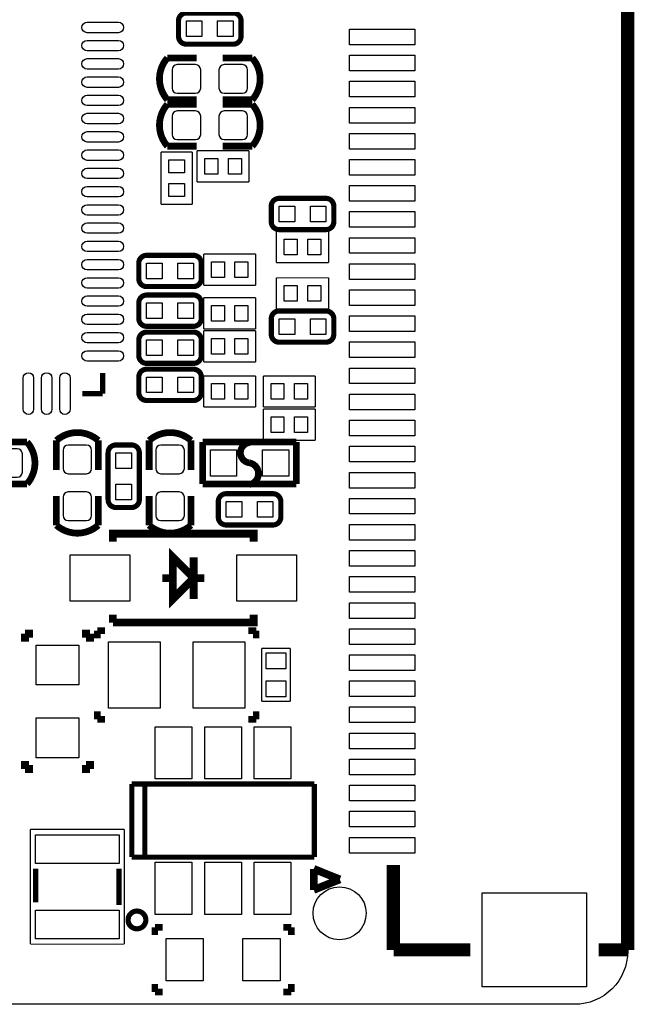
# Model space of a CAD drawing. Extents: x 269.8 to 300, y 285.8 to 329.5.
# Tile 2 of 3: x 288.2 to 300, y 288.4 to 307.3. Entities that reach past the tile are written whole.
import ezdxf

# ---------------------------------------------------------------- set-up
doc = ezdxf.new("R2010")
doc.units = 0
for name, color, linetype in [('BG_OUTLINE', 5, 'CONTINUOUS'), ('PG_SILKSCREEN_TOP', 254, 'CONTINUOUS'), ('PIN_TOP', 12, 'CONTINUOUS')]:
    doc.layers.add(name, color=color, linetype=linetype)

msp = doc.modelspace()

# ---------------------------------------------------------------- linework, layer by layer
at = {"layer": 'BG_OUTLINE'}
msp.add_lwpolyline([(299.858938, 327.433686), (299.858938, 289.465766, -0.414214), (298.842938, 288.449766), (270.874998, 288.449766, -0.414214), (269.858998, 289.465766), (269.858998, 327.433686, -0.414214), (270.874998, 328.449686), (298.842938, 328.449686, -0.414214)], format="xyb", close=True, dxfattribs=at)
at = {"layer": 'PG_SILKSCREEN_TOP'}
for points, const_width in [([(299.858938, 289.49396), (299.858938, 312.99404)], 0.254), ([(291.0332, 305.79568), (291.59708, 305.79568)], 0.12954), ([(292.6588, 305.79568), (292.09492, 305.79568)], 0.12954), ([(291.0332, 304.90668), (291.59708, 304.90668)], 0.12954), ([(292.6588, 304.90668), (292.094666, 304.90668)], 0.12954), ([(290.91128, 303.79162), (290.91128, 304.792634)], 0.0254), ([(290.91128, 304.792634), (291.51072, 304.792634)], 0.0254), ([(291.51072, 304.792634), (291.51072, 303.79162)], 0.0254), ([(291.59962, 304.820066), (292.60038, 304.820066)], 0.0254), ([(291.59962, 304.221134), (291.59962, 304.820066)], 0.0254), ([(292.60038, 304.820066), (292.60038, 304.221134)], 0.0254), ([(292.60038, 304.221134), (291.59962, 304.221134)], 0.0254), ([(291.51072, 303.79162), (290.91128, 303.79162)], 0.0254), ([(293.12362, 302.67148), (293.12362, 303.27092)], 0.0254), ([(293.12362, 303.27092), (294.12438, 303.27092)], 0.0254), ([(294.12438, 303.27092), (294.12438, 302.67148)], 0.0254), ([(291.72662, 302.83912), (292.72738, 302.83912)], 0.0254), ([(291.72662, 302.23968), (291.72662, 302.83912)], 0.0254), ([(292.72738, 302.83912), (292.72738, 302.23968)], 0.0254), ([(294.12438, 302.67148), (293.12362, 302.67148)], 0.0254), ([(293.12362, 301.78248), (293.12362, 302.38192)], 0.0254), ([(293.12362, 302.38192), (294.12438, 302.38192)], 0.0254), ([(294.12438, 302.38192), (294.12438, 301.78248)], 0.0254), ([(292.72738, 302.23968), (291.72662, 302.23968)], 0.0254), ([(291.72662, 302.00092), (292.72738, 302.00092)], 0.0254), ([(291.72662, 301.40148), (291.72662, 302.00092)], 0.0254), ([(292.72738, 302.00092), (292.72738, 301.40148)], 0.0254), ([(294.12438, 301.78248), (293.12362, 301.78248)], 0.0254), ([(292.72738, 301.40148), (291.72662, 301.40148)], 0.0254), ([(291.72662, 301.36592), (292.72738, 301.36592)], 0.0254), ([(291.72662, 300.76648), (291.72662, 301.36592)], 0.0254), ([(292.72738, 301.36592), (292.72738, 300.76648)], 0.0254), ([(292.72738, 300.76648), (291.72662, 300.76648)], 0.0254), ([(289.79241, 300.16069), (289.79241, 300.55947)], 0.09906), ([(291.72662, 300.50232), (292.72738, 300.50232)], 0.0254), ([(291.72662, 299.90288), (291.72662, 300.50232)], 0.0254), ([(292.72738, 300.50232), (292.72738, 299.90288)], 0.0254), ([(292.86962, 299.90288), (292.86962, 300.50232)], 0.0254), ([(292.86962, 300.50232), (293.87038, 300.50232)], 0.0254), ([(293.87038, 300.50232), (293.87038, 299.90288)], 0.0254), ([(289.40379, 300.16069), (289.79241, 300.16069)], 0.09906), ([(292.72738, 299.90288), (291.72662, 299.90288)], 0.0254), ([(293.87038, 299.90288), (292.86962, 299.90288)], 0.0254), ([(292.86962, 299.26788), (292.86962, 299.86732)], 0.0254), ([(292.86962, 299.86732), (293.87038, 299.86732)], 0.0254), ([(293.87038, 299.86732), (293.87038, 299.26788)], 0.0254), ([(288.3408, 299.23232), (287.77692, 299.23232)], 0.12954), ([(288.90468, 299.2628), (288.90468, 298.69892)], 0.12954), ([(290.68268, 299.2628), (290.68268, 298.69892)], 0.12954), ([(293.50716, 299.23232), (291.70884, 299.23232)], 0.127), ([(291.70884, 299.23232), (291.70884, 298.42968)], 0.127), ([(293.50716, 298.42968), (293.50716, 299.23232)], 0.127), ([(293.87038, 299.26788), (292.86962, 299.26788)], 0.0254), ([(291.70884, 298.42968), (293.50716, 298.42968)], 0.127), ([(288.90468, 297.6372), (288.90468, 298.20108)], 0.12954), ([(290.68268, 297.6372), (290.68268, 298.20108)], 0.12954), ([(292.68928, 297.32351), (292.68928, 297.47337), (289.98672, 297.47337), (289.98672, 297.32351)], 0.1524), ([(291.53866, 296.62247), (291.13734, 297.02379), (291.13734, 296.22115), (291.53866, 296.62247)], 0.1524), ([(291.53866, 297.02379), (291.53866, 296.22115)], 0.1524), ([(290.93668, 296.62247), (291.13734, 296.62247)], 0.1524), ([(291.53866, 296.62247), (291.73932, 296.62247)], 0.1524), ([(289.98672, 295.77157), (292.68928, 295.77157), (292.68928, 295.92143)], 0.1524), ([(289.98672, 295.92143), (289.98672, 295.77157)], 0.1524), ([(288.30016, 295.55694), (288.45256, 295.55694)], 0.1524), ([(288.30016, 295.40454), (288.30016, 295.55694)], 0.1524), ([(289.54984, 295.55694), (289.39744, 295.55694)], 0.1524), ([(289.54984, 295.40454), (289.54984, 295.55694)], 0.1524), ([(289.687, 295.4655), (289.687, 295.6179)], 0.127), ([(289.687, 295.6179), (289.8394, 295.6179)], 0.127), ([(292.5826, 295.6179), (292.735, 295.6179)], 0.127), ([(292.735, 295.6179), (292.735, 295.4655)], 0.127), ([(292.84168, 295.275), (293.39032, 295.275)], 0.0254), ([(292.84168, 294.26154), (292.84168, 295.275)], 0.0254), ([(293.39032, 295.275), (293.39032, 294.26154)], 0.0254), ([(293.39032, 294.26154), (292.84168, 294.26154)], 0.0254), ([(289.687, 293.9161), (289.687, 294.0685)], 0.127), ([(292.735, 294.0685), (292.735, 293.9161)], 0.127), ([(289.8394, 293.9161), (289.687, 293.9161)], 0.127), ([(292.735, 293.9161), (292.5826, 293.9161)], 0.127), ([(288.30016, 293.11346), (288.30016, 292.96106)], 0.1524), ([(289.54984, 293.11346), (289.54984, 292.96106)], 0.1524), ([(288.30016, 292.96106), (288.45256, 292.96106)], 0.1524), ([(289.54984, 292.96106), (289.39744, 292.96106)], 0.1524), ([(293.85006, 292.67404), (290.34994, 292.67404)], 0.09906), ([(290.34994, 292.67404), (290.34994, 291.27196)], 0.09906), ([(290.59886, 292.67404), (290.59886, 291.27196)], 0.09906), ([(293.85006, 291.27196), (293.85006, 292.67404)], 0.09906), ([(288.40684, 291.80282), (290.20516, 291.80282)], 0.0254), ([(288.40684, 289.60318), (288.40684, 291.80282)], 0.0254), ([(290.20516, 291.80282), (290.20516, 289.60318)], 0.0254), ([(290.34994, 291.27196), (293.85006, 291.27196)], 0.09906), ([(295.365678, 289.49396), (295.365678, 291.11956)], 0.254), ([(288.5059, 290.40328), (288.5059, 291.05352)], 0.09906), ([(290.1061, 291.05352), (290.1061, 290.35248)], 0.09906), ([(293.839138, 291.0459), (293.839138, 290.64458)], 0.14986), ([(293.839138, 291.0459), (294.339518, 290.84524)], 0.14986), ([(294.339518, 290.84524), (293.839138, 290.64458)], 0.14986), ([(290.7919, 289.9283), (290.7919, 289.7759)], 0.127), ([(290.9443, 289.9283), (290.7919, 289.9283)], 0.127), ([(293.2557, 289.9283), (293.4081, 289.9283)], 0.127), ([(293.4081, 289.9283), (293.4081, 289.7759)], 0.127), ([(290.20516, 289.60318), (288.40684, 289.60318)], 0.0254), ([(296.838878, 289.49396), (295.370758, 289.49396)], 0.254), ([(299.858938, 289.49396), (299.300138, 289.49396)], 0.254), ([(290.7919, 288.6837), (290.7919, 288.8361)], 0.127), ([(290.9443, 288.6837), (290.7919, 288.6837)], 0.127), ([(293.2557, 288.6837), (293.4081, 288.6837)], 0.127), ([(293.4081, 288.6837), (293.4081, 288.8361)], 0.127)]:
    msp.add_lwpolyline(points, dxfattribs=dict(at, const_width=const_width))
for points, const_width in [([(291.39642, 306.86248), (292.29558, 306.86248, 0.414806), (292.44544, 307.01234), (292.44544, 307.31206, 0.414785), (292.29558, 307.46192), (291.39642, 307.46192, 0.414742), (291.24656, 307.31206), (291.24656, 307.01234, 0.414763), (291.39642, 306.86248)], 0.09906), ([(291.59708, 306.59832), (291.0332, 306.59832, 0.378835), (291.0332, 305.79568)], 0.12954), ([(292.09492, 306.59832), (292.6588, 306.59832, -0.378855), (292.6588, 305.79568)], 0.12954), ([(291.59708, 305.709574), (291.0332, 305.709574, 0.379011), (291.0332, 304.90668)], 0.12954), ([(292.094666, 305.709574), (292.6588, 305.709574, -0.378867), (292.6588, 304.90668)], 0.12954), ([(293.17442, 303.30648), (294.07358, 303.30648, 0.414761), (294.22344, 303.45634), (294.22344, 303.75606, 0.414761), (294.07358, 303.90592), (293.17442, 303.90592, 0.414761), (293.02456, 303.75606), (293.02456, 303.45634, 0.414761), (293.17442, 303.30648)], 0.09906), ([(290.63442, 302.21428), (291.53358, 302.21428, 0.414761), (291.68344, 302.36414), (291.68344, 302.66386, 0.414761), (291.53358, 302.81372), (290.63442, 302.81372, 0.414761), (290.48456, 302.66386), (290.48456, 302.36414, 0.414761), (290.63442, 302.21428)], 0.09906), ([(290.63442, 301.45228), (291.53358, 301.45228, 0.414761), (291.68344, 301.60214), (291.68344, 301.90186, 0.414761), (291.53358, 302.05172), (290.63442, 302.05172, 0.414761), (290.48456, 301.90186), (290.48456, 301.60214, 0.414761), (290.63442, 301.45228)], 0.09906), ([(293.17442, 301.14748), (294.07358, 301.14748, 0.414761), (294.22344, 301.29734), (294.22344, 301.59706, 0.414761), (294.07358, 301.74692), (293.17442, 301.74692, 0.414761), (293.02456, 301.59706), (293.02456, 301.29734, 0.414761), (293.17442, 301.14748)], 0.09906), ([(290.63442, 300.74108), (291.53358, 300.74108, 0.414761), (291.68344, 300.89094), (291.68344, 301.19066, 0.414761), (291.53358, 301.34052), (290.63442, 301.34052, 0.414761), (290.48456, 301.19066), (290.48456, 300.89094, 0.414761), (290.63442, 300.74108)], 0.09906), ([(290.63442, 300.02988), (291.53358, 300.02988, 0.414761), (291.68344, 300.17974), (291.68344, 300.47946, 0.414761), (291.53358, 300.62932), (290.63442, 300.62932, 0.414761), (290.48456, 300.47946), (290.48456, 300.17974, 0.414761), (290.63442, 300.02988)], 0.09906), ([(289.70732, 298.69892), (289.70732, 299.2628, 0.378858), (288.90468, 299.2628)], 0.12954), ([(291.48532, 298.69892), (291.48532, 299.2628, 0.378872), (290.68268, 299.2628)], 0.12954), ([(287.77692, 298.42968), (288.3408, 298.42968, 0.378857), (288.3408, 299.23232)], 0.12954), ([(289.89528, 299.02658), (289.89528, 298.12742, 0.414582), (290.04514, 297.977814), (290.34486, 297.977814, 0.414594), (290.49472, 298.12742), (290.49472, 299.02658, 0.414801), (290.34486, 299.17644), (290.04514, 299.17644, 0.414789), (289.89528, 299.02658)], 0.09906), ([(292.61816, 299.22216, 0.922533), (292.608, 298.83354)], 0.127), ([(292.608, 298.83354, -0.82647), (292.608, 298.41952)], 0.127), ([(289.70732, 298.20108), (289.70732, 297.6372, -0.378831), (288.90468, 297.6372)], 0.12954), ([(291.48532, 298.20108), (291.48532, 297.6372, -0.378815), (290.68268, 297.6372)], 0.12954), ([(293.05758, 298.24172), (292.15842, 298.24172, 0.41474), (292.00856, 298.09186), (292.00856, 297.79214, 0.414882), (292.15842, 297.64228), (293.05758, 297.64228, 0.414591), (293.207186, 297.79214), (293.20744, 298.09186, 0.41464), (293.05758, 298.24172)], 0.09906), ([(290.61918, 290.068, 1), (290.27882, 290.068, 1), (290.61918, 290.068)], 0.09906)]:
    msp.add_lwpolyline(points, format="xyb", dxfattribs=dict(at, const_width=const_width))
at = {"layer": 'PIN_TOP'}
for points in [[(289.49269, 307.28412), (290.09213, 307.28412, -1), (290.09213, 307.08346), (289.49269, 307.08346, -1)], [(289.49269, 306.93614), (290.09213, 306.93614, -1), (290.09213, 306.73548), (289.49269, 306.73548, -1)], [(289.49269, 306.58562), (290.09213, 306.58562, -1), (290.09213, 306.38496), (289.49269, 306.38496, -1)], [(291.67074, 306.02174), (291.67074, 306.37226, 0.412716), (291.57168, 306.47132), (291.22116, 306.47132, 0.412716), (291.1221, 306.37226), (291.1221, 306.02174, 0.412716), (291.22116, 305.92268), (291.57168, 305.92268, 0.412716)], [(292.5699, 306.02174), (292.5699, 306.37226, 0.412716), (292.47084, 306.47132), (292.12032, 306.47132, 0.412716), (292.02126, 306.37226), (292.02126, 306.02174, 0.412716), (292.12032, 305.92268), (292.47084, 305.92268, 0.412716)], [(289.49269, 306.2351), (290.09213, 306.2351, -1), (290.09213, 306.03444), (289.49269, 306.03444, -1)], [(289.49269, 305.88458), (290.09213, 305.88458, -1), (290.09213, 305.68392), (289.49269, 305.68392, -1)], [(289.49269, 305.5366), (290.09213, 305.5366, -1), (290.09213, 305.33594), (289.49269, 305.33594, -1)], [(291.67074, 305.13274), (291.67074, 305.48326, 0.412716), (291.57168, 305.58232), (291.22116, 305.58232, 0.412716), (291.1221, 305.48326), (291.1221, 305.13274, 0.412716), (291.22116, 305.03368), (291.57168, 305.03368, 0.412716)], [(292.5699, 305.13274), (292.5699, 305.48326, 0.412716), (292.47084, 305.58232), (292.12032, 305.58232, 0.412716), (292.02126, 305.48326), (292.02126, 305.13274, 0.412716), (292.12032, 305.03368), (292.47084, 305.03368, 0.412716)], [(289.49269, 305.18608), (290.09213, 305.18608, -1), (290.09213, 304.98542), (289.49269, 304.98542, -1)], [(289.49269, 304.83556), (290.09213, 304.83556, -1), (290.09213, 304.6349), (289.49269, 304.6349, -1)], [(289.49269, 304.48504), (290.09213, 304.48504, -1), (290.09213, 304.28438), (289.49269, 304.28438, -1)], [(289.49269, 304.13452), (290.09213, 304.13452, -1), (290.09213, 303.93386), (289.49269, 303.93386, -1)], [(289.49269, 303.784), (290.09213, 303.784, -1), (290.09213, 303.58334), (289.49269, 303.58334, -1)], [(289.49269, 303.43602), (290.09213, 303.43602, -1), (290.09213, 303.23536), (289.49269, 303.23536, -1)], [(289.49269, 303.0855), (290.09213, 303.0855, -1), (290.09213, 302.88484), (289.49269, 302.88484, -1)], [(289.49269, 302.73498), (290.09213, 302.73498, -1), (290.09213, 302.53432), (289.49269, 302.53432, -1)], [(289.49269, 302.38446), (290.09213, 302.38446, -1), (290.09213, 302.1838), (289.49269, 302.1838, -1)], [(289.49269, 302.03648), (290.09213, 302.03648, -1), (290.09213, 301.83582), (289.49269, 301.83582, -1)], [(289.49269, 301.68596), (290.09213, 301.68596, -1), (290.09213, 301.4853), (289.49269, 301.4853, -1)], [(289.49269, 301.33544), (290.09213, 301.33544, -1), (290.09213, 301.13478), (289.49269, 301.13478, -1)], [(289.49269, 300.98492), (290.09213, 300.98492, -1), (290.09213, 300.78426), (289.49269, 300.78426, -1)], [(288.4678, 300.46041), (288.4678, 299.86097, -1), (288.26714, 299.86097), (288.26714, 300.46041, -1)], [(288.81832, 300.46041), (288.81832, 299.86097, -1), (288.61766, 299.86097), (288.61766, 300.46041, -1)], [(289.16884, 300.46041), (289.16884, 299.86097, -1), (288.96818, 299.86097), (288.96818, 300.46041, -1)], [(287.70326, 299.00626), (287.70326, 298.65574, 0.412716), (287.80232, 298.55668), (288.15284, 298.55668, 0.412716), (288.2519, 298.65574), (288.2519, 299.00626, 0.412716), (288.15284, 299.10532), (287.80232, 299.10532, 0.412716)], [(289.13074, 298.62526), (289.48126, 298.62526, 0.412716), (289.58032, 298.72432), (289.58032, 299.07484, 0.412716), (289.48126, 299.1739), (289.13074, 299.1739, 0.412716), (289.03168, 299.07484), (289.03168, 298.72432, 0.412716)], [(290.90874, 298.62526), (291.25926, 298.62526, 0.412716), (291.35832, 298.72432), (291.35832, 299.07484, 0.412716), (291.25926, 299.1739), (290.90874, 299.1739, 0.412716), (290.80968, 299.07484), (290.80968, 298.72432, 0.412716)], [(289.13074, 297.7261), (289.48126, 297.7261, 0.412716), (289.58032, 297.82516), (289.58032, 298.17568, 0.412716), (289.48126, 298.27474), (289.13074, 298.27474, 0.412716), (289.03168, 298.17568), (289.03168, 297.82516, 0.412716)], [(290.90874, 297.7261), (291.25926, 297.7261, 0.412716), (291.35832, 297.82516), (291.35832, 298.17568, 0.412716), (291.25926, 298.27474), (290.90874, 298.27474, 0.412716), (290.80968, 298.17568), (290.80968, 297.82516, 0.412716)]]:
    msp.add_lwpolyline(points, format="xyb", close=True, dxfattribs=at)
for points in [[(291.39642, 307.01234), (291.39642, 307.31206), (291.69614, 307.31206), (291.69614, 307.01234)], [(291.99586, 307.01234), (291.99586, 307.31206), (292.29558, 307.31206), (292.29558, 307.01234)], [(295.774618, 306.85232), (294.524938, 306.85232), (294.524938, 307.15204), (295.774618, 307.15204)], [(295.774618, 306.35194), (294.524938, 306.35194), (294.524938, 306.65166), (295.774618, 306.65166)], [(295.774618, 305.85156), (294.524938, 305.85156), (294.524938, 306.15128), (295.774618, 306.15128)], [(295.774618, 305.35118), (294.524938, 305.35118), (294.524938, 305.6509), (295.774618, 305.6509)], [(295.774618, 304.8508), (294.524938, 304.8508), (294.524938, 305.15052), (295.774618, 305.15052)], [(291.06114, 304.64252), (291.36086, 304.64252), (291.36086, 304.3936), (291.06114, 304.3936)], [(291.74948, 304.37074), (291.74948, 304.67046), (291.9984, 304.67046), (291.9984, 304.37074)], [(292.2016, 304.37074), (292.2016, 304.67046), (292.45052, 304.67046), (292.45052, 304.37074)], [(295.774618, 304.35296), (294.524938, 304.35296), (294.524938, 304.65268), (295.774618, 304.65268)], [(291.06114, 304.1904), (291.36086, 304.1904), (291.36086, 303.94148), (291.06114, 303.94148)], [(295.774618, 303.85258), (294.524938, 303.85258), (294.524938, 304.1523), (295.774618, 304.1523)], [(293.17442, 303.45634), (293.17442, 303.75606), (293.47414, 303.75606), (293.47414, 303.45634)], [(293.77386, 303.45634), (293.77386, 303.75606), (294.07358, 303.75606), (294.07358, 303.45634)], [(295.774618, 303.3522), (294.524938, 303.3522), (294.524938, 303.65192), (295.774618, 303.65192)], [(293.5224, 303.12106), (293.5224, 302.82134), (293.27348, 302.82134), (293.27348, 303.12106)], [(293.97452, 303.12106), (293.97452, 302.82134), (293.7256, 302.82134), (293.7256, 303.12106)], [(295.774618, 302.85182), (294.524938, 302.85182), (294.524938, 303.15154), (295.774618, 303.15154)], [(291.87648, 302.38954), (291.87648, 302.68926), (292.1254, 302.68926), (292.1254, 302.38954)], [(292.3286, 302.38954), (292.3286, 302.68926), (292.57752, 302.68926), (292.57752, 302.38954)], [(290.63442, 302.36414), (290.63442, 302.66386), (290.93414, 302.66386), (290.93414, 302.36414)], [(291.23386, 302.36414), (291.23386, 302.66386), (291.53358, 302.66386), (291.53358, 302.36414)], [(295.774618, 302.35144), (294.524938, 302.35144), (294.524938, 302.65116), (295.774618, 302.65116)], [(293.5224, 302.23206), (293.5224, 301.93234), (293.27348, 301.93234), (293.27348, 302.23206)], [(293.97452, 302.23206), (293.97452, 301.93234), (293.7256, 301.93234), (293.7256, 302.23206)], [(295.774618, 301.85106), (294.524938, 301.85106), (294.524938, 302.15078), (295.774618, 302.15078)], [(290.63442, 301.60214), (290.63442, 301.90186), (290.93414, 301.90186), (290.93414, 301.60214)], [(291.23386, 301.60214), (291.23386, 301.90186), (291.53358, 301.90186), (291.53358, 301.60214)], [(291.87648, 301.55134), (291.87648, 301.85106), (292.1254, 301.85106), (292.1254, 301.55134)], [(292.3286, 301.55134), (292.3286, 301.85106), (292.57752, 301.85106), (292.57752, 301.55134)], [(293.17442, 301.29734), (293.17442, 301.59706), (293.47414, 301.59706), (293.47414, 301.29734)], [(293.77386, 301.29734), (293.77386, 301.59706), (294.07358, 301.59706), (294.07358, 301.29734)], [(295.774618, 301.35322), (294.524938, 301.35322), (294.524938, 301.65294), (295.774618, 301.65294)], [(290.63442, 300.89094), (290.63442, 301.19066), (290.93414, 301.19066), (290.93414, 300.89094)], [(291.23386, 300.89094), (291.23386, 301.19066), (291.53358, 301.19066), (291.53358, 300.89094)], [(291.87648, 300.91634), (291.87648, 301.21606), (292.1254, 301.21606), (292.1254, 300.91634)], [(292.3286, 300.91634), (292.3286, 301.21606), (292.57752, 301.21606), (292.57752, 300.91634)], [(295.774618, 300.85284), (294.524938, 300.85284), (294.524938, 301.15256), (295.774618, 301.15256)], [(295.774618, 300.35246), (294.524938, 300.35246), (294.524938, 300.65218), (295.774618, 300.65218)], [(290.63442, 300.17974), (290.63442, 300.47946), (290.93414, 300.47946), (290.93414, 300.17974)], [(291.23386, 300.17974), (291.23386, 300.47946), (291.53358, 300.47946), (291.53358, 300.17974)], [(291.87648, 300.05274), (291.87648, 300.35246), (292.1254, 300.35246), (292.1254, 300.05274)], [(292.3286, 300.05274), (292.3286, 300.35246), (292.57752, 300.35246), (292.57752, 300.05274)], [(293.2684, 300.35246), (293.2684, 300.05274), (293.01948, 300.05274), (293.01948, 300.35246)], [(293.72052, 300.35246), (293.72052, 300.05274), (293.4716, 300.05274), (293.4716, 300.35246)], [(295.774618, 299.85208), (294.524938, 299.85208), (294.524938, 300.1518), (295.774618, 300.1518)], [(293.2684, 299.71746), (293.2684, 299.41774), (293.01948, 299.41774), (293.01948, 299.71746)], [(293.72052, 299.71746), (293.72052, 299.41774), (293.4716, 299.41774), (293.4716, 299.71746)], [(295.774618, 299.3517), (294.524938, 299.3517), (294.524938, 299.65142), (295.774618, 299.65142)], [(295.774618, 298.85132), (294.524938, 298.85132), (294.524938, 299.15104), (295.774618, 299.15104)], [(290.04514, 299.02658), (290.34486, 299.02658), (290.34486, 298.72686), (290.04514, 298.72686)], [(292.35781, 299.08119), (292.35781, 298.58081), (291.85743, 298.58081), (291.85743, 299.08119)], [(293.35857, 299.08119), (293.35857, 298.58081), (292.85819, 298.58081), (292.85819, 299.08119)], [(295.774618, 298.35094), (294.524938, 298.35094), (294.524938, 298.65066), (295.774618, 298.65066)], [(290.04514, 298.42714), (290.34486, 298.42714), (290.34486, 298.12742), (290.04514, 298.12742)], [(292.45814, 298.09186), (292.45814, 297.79214), (292.15842, 297.79214), (292.15842, 298.09186)], [(293.05758, 298.09186), (293.05758, 297.79214), (292.75786, 297.79214), (292.75786, 298.09186)], [(295.774618, 297.8531), (294.524938, 297.8531), (294.524938, 298.15282), (295.774618, 298.15282)], [(295.774618, 297.35272), (294.524938, 297.35272), (294.524938, 297.65244), (295.774618, 297.65244)], [(289.1663, 296.17797), (289.1663, 297.06697), (290.3093, 297.06697), (290.3093, 296.17797)], [(292.3667, 296.17797), (292.3667, 297.06697), (293.5097, 297.06697), (293.5097, 296.17797)], [(295.774618, 296.85234), (294.524938, 296.85234), (294.524938, 297.15206), (295.774618, 297.15206)], [(295.774618, 296.35196), (294.524938, 296.35196), (294.524938, 296.65168), (295.774618, 296.65168)], [(295.774618, 295.85158), (294.524938, 295.85158), (294.524938, 296.1513), (295.774618, 296.1513)], [(295.774618, 295.3512), (294.524938, 295.3512), (294.524938, 295.65092), (295.774618, 295.65092)], [(288.5186, 295.3385), (289.3314, 295.3385), (289.3314, 294.5765), (288.5186, 294.5765)], [(289.9029, 294.132), (289.9029, 295.402), (290.8935, 295.402), (290.8935, 294.132)], [(291.5285, 294.132), (291.5285, 295.402), (292.5191, 295.402), (292.5191, 294.132)], [(293.3065, 294.88384), (292.9255, 294.88384), (292.9255, 295.18864), (293.3065, 295.18864)], [(295.774618, 294.85082), (294.524938, 294.85082), (294.524938, 295.15054), (295.774618, 295.15054)], [(293.3065, 294.34536), (292.9255, 294.34536), (292.9255, 294.65016), (293.3065, 294.65016)], [(295.774618, 294.35298), (294.524938, 294.35298), (294.524938, 294.6527), (295.774618, 294.6527)], [(295.774618, 293.8526), (294.524938, 293.8526), (294.524938, 294.15232), (295.774618, 294.15232)], [(288.5186, 293.9415), (289.3314, 293.9415), (289.3314, 293.1795), (288.5186, 293.1795)], [(290.79952, 292.7731), (290.79952, 293.77386), (291.50056, 293.77386), (291.50056, 292.7731)], [(291.74948, 292.7731), (291.74948, 293.77386), (292.45052, 293.77386), (292.45052, 292.7731)], [(292.69944, 292.7731), (292.69944, 293.77386), (293.40048, 293.77386), (293.40048, 292.7731)], [(295.774618, 293.35222), (294.524938, 293.35222), (294.524938, 293.65194), (295.774618, 293.65194)], [(295.774618, 292.85184), (294.524938, 292.85184), (294.524938, 293.15156), (295.774618, 293.15156)], [(295.774618, 292.35146), (294.524938, 292.35146), (294.524938, 292.65118), (295.774618, 292.65118)], [(295.774618, 291.85108), (294.524938, 291.85108), (294.524938, 292.1508), (295.774618, 292.1508)], [(288.5059, 291.70122), (290.1061, 291.70122), (290.1061, 291.15258), (288.5059, 291.15258)], [(295.774618, 291.3507), (294.524938, 291.3507), (294.524938, 291.65042), (295.774618, 291.65042)], [(290.79952, 290.17214), (290.79952, 291.1729), (291.50056, 291.1729), (291.50056, 290.17214)], [(291.74948, 290.17214), (291.74948, 291.1729), (292.45052, 291.1729), (292.45052, 290.17214)], [(292.69944, 290.17214), (292.69944, 291.1729), (293.40048, 291.1729), (293.40048, 290.17214)], [(299.070268, 288.78657), (297.071288, 288.78657), (297.071288, 290.58743), (299.070268, 290.58743)], [(288.5059, 290.25342), (290.1061, 290.25342), (290.1061, 289.70478), (288.5059, 289.70478)], [(291.0078, 288.8996), (291.0078, 289.7124), (291.719, 289.7124), (291.719, 288.8996)], [(292.481, 288.8996), (292.481, 289.7124), (293.1922, 289.7124), (293.1922, 288.8996)]]:
    msp.add_lwpolyline(points, close=True, dxfattribs=at)
msp.add_circle((294.3352, 290.195), 0.508, dxfattribs=at)

doc.saveas('drawing.dxf')
